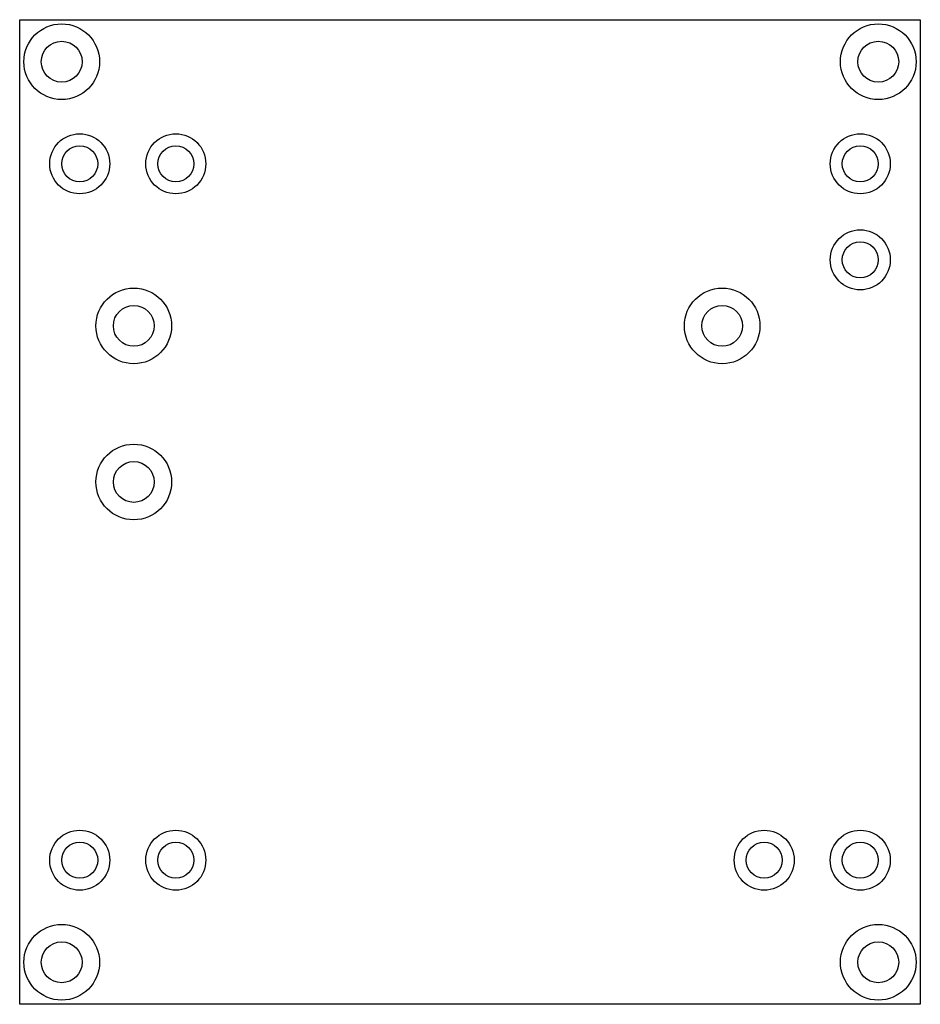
# Model space of a CAD drawing. Header units: millimetres. Extents: x -75 to 0, y 0 to 82.
import ezdxf

# ---------------------------------------------------------------- set-up
doc = ezdxf.new("R2010")
doc.units = ezdxf.units.MM

msp = doc.modelspace()

# ---------------------------------------------------------------- linework, layer by layer
at = {"color": 7, "linetype": 'Continuous', "lineweight": 25}
for p, q in [((-75, 0), (-75, 82)), ((-75, 82), (0, 82)), ((0, 82), (0, 0)), ((0, 0), (-75, 0))]:
    msp.add_line(p, q, dxfattribs=at)
for centre, radius in [((-71.5, 78.5), 3.15), ((-3.5, 78.5), 3.15), ((-71.5, 78.5), 1.7), ((-3.5, 78.5), 1.7), ((-70, 70), 2.5), ((-70, 70), 2.5), ((-62, 70), 2.5), ((-62, 70), 2.5), ((-5, 70), 2.5), ((-5, 70), 2.5), ((-70, 70), 1.5), ((-62, 70), 1.5), ((-5, 70), 1.5), ((-5, 62), 2.5), ((-5, 62), 2.5), ((-5, 62), 1.5), ((-65.499, 56.5), 3.15), ((-16.5, 56.5), 3.15), ((-65.499, 56.5), 1.7), ((-16.5, 56.5), 1.7), ((-65.499, 43.5), 3.15), ((-65.499, 43.5), 1.7), ((-70, 12), 2.5), ((-70, 12), 2.5), ((-62, 12), 2.5), ((-62, 12), 2.5), ((-13, 12), 2.5), ((-13, 12), 2.5), ((-5, 12), 2.5), ((-5, 12), 2.5), ((-70, 12), 1.5), ((-62, 12), 1.5), ((-13, 12), 1.5), ((-5, 12), 1.5), ((-71.5, 3.5), 3.15), ((-3.5, 3.5), 3.15), ((-71.5, 3.5), 1.7), ((-3.5, 3.5), 1.7)]:
    msp.add_circle(centre, radius, dxfattribs=at)

doc.saveas('drawing.dxf')
